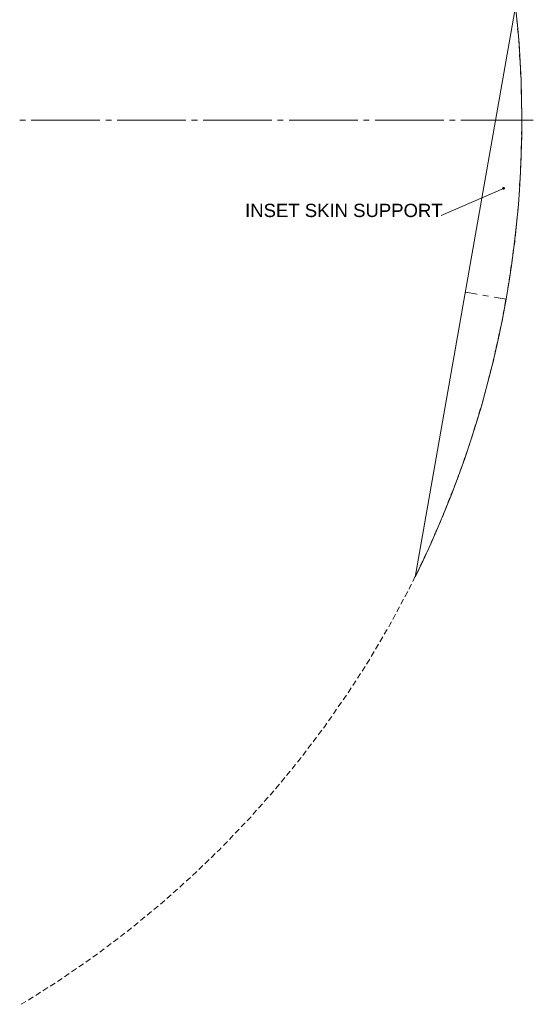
# Model space of a CAD drawing. Header units: millimetres. Extents: x 43 to 573, y 6 to 798.
# Tile 9 of 10: x 403 to 518, y 370 to 589. Entities that reach past the tile are written whole.
import ezdxf

# ---------------------------------------------------------------- set-up
doc = ezdxf.new("R2010")
doc.units = ezdxf.units.MM
doc.header["$MEASUREMENT"] = 0
doc.layers.get('0').update_dxf_attribs({"linetype": 'CONTINUOUS'})
doc.styles.add('Arial0', font='arial.ttf', dxfattribs={"height": 3.96})

msp = doc.modelspace()

# ---------------------------------------------------------------- hatches: boundary and pattern name
at = {"true_color": 0x000007}
h = msp.add_hatch(color=0, dxfattribs=at)
edge = h.paths.add_edge_path()
edge.add_line((510.59, 551.27), (510.54, 551.32))
edge.add_line((510.54, 551.32), (510.49, 551.37))
edge.add_line((510.49, 551.37), (510.31, 551.37))
edge.add_line((510.31, 551.37), (510.24, 551.32))
edge.add_line((510.24, 551.32), (510.21, 551.24))
edge.add_line((510.21, 551.24), (510.19, 551.18))
edge.add_line((510.19, 551.18), (510.21, 551.09))
edge.add_spline(control_points=[(510.21, 551.09), (510.34, 550.86), (510.69, 551.01), (510.59, 551.27)], knot_values=[0, 0, 0, 0, 1, 1, 1, 1], degree=3, periodic=0)
edge.add_line((510.59, 551.27), (510.39, 551.18))
edge.add_line((510.39, 551.18), (510.59, 551.27))

# ---------------------------------------------------------------- linework, layer by layer
at = {"color": 0, "linetype": 'Continuous', "lineweight": 20, "true_color": 0x000007}
for p, q in [((513.08, 591.43), (490.79, 464.94)), ((513.46, 587.28), (513.33, 588.56)), ((513.63, 585.38), (513.51, 586.64)), ((513.76, 584.29), (513.7, 584.75)), ((513.79, 583.49), (513.76, 584.29)), ((513.91, 581.58), (513.84, 582.85)), ((514.01, 579.67), (513.94, 580.95)), ((514.14, 577.77), (514.06, 579.04)), ((514.24, 575.87), (514.16, 577.14)), ((514.31, 573.97), (514.29, 575.22)), ((514.32, 572.05), (514.31, 573.32)), ((514.37, 570.15), (514.36, 571.42)), ((514.42, 568.24), (514.39, 569.52)), ((514.46, 566.34), (514.42, 567.62)), ((510.59, 551.27), (510.39, 551.18)), ((510.59, 551.27), (510.39, 551.18))]:
    msp.add_line(p, q, dxfattribs=at)
at = {"color": 0, "linetype": 'Continuous', "lineweight": 9, "true_color": 0x000007}
for p, q in [((514.42, 565.04), (514.46, 566.33)), ((514.39, 563.15), (514.42, 564.41)), ((514.36, 561.23), (514.39, 562.49)), ((514.32, 559.31), (514.32, 560.6)), ((514.29, 557.43), (514.32, 558.68)), ((514.06, 553.62), (514.16, 554.88)), ((514.16, 555.51), (514.26, 556.8)), ((513.96, 551.7), (514.03, 552.96)), ((513.83, 549.79), (513.93, 551.08)), ((513.7, 547.9), (513.76, 548.36)), ((513.76, 548.36), (513.79, 549.16)), ((513.53, 546.01), (513.63, 547.27)), ((513.33, 544.1), (513.46, 545.39)), ((513.17, 542.21), (513.27, 543.5)), ((512.87, 539.43), (512.9, 539.7)), ((512.97, 540.32), (513.1, 541.58)), ((512.47, 536.55), (512.64, 537.78)), ((512.74, 538.44), (512.87, 539.43)), ((512.21, 534.67), (512.41, 535.93)), ((511.94, 532.78), (512.11, 534.04)), ((511.68, 530.86), (511.88, 532.15)), ((511.35, 529.01), (511.58, 530.27)), ((510.69, 525.27), (510.92, 526.5)), ((511.05, 527.13), (511.25, 528.38)), ((510.35, 523.39), (510.59, 524.61)), ((510.06, 521.67), (510.22, 522.73)), ((509.59, 519.65), (509.86, 520.87)), ((510.02, 521.5), (510.06, 521.67)), ((509.2, 517.8), (509.46, 519.02)), ((508.8, 515.91), (509.06, 517.14)), ((508.14, 512.9), (508.24, 513.43)), ((508.37, 514.06), (508.63, 515.28)), ((507.44, 510.35), (507.77, 511.58)), ((507.94, 512.21), (508.14, 512.9)), ((506.98, 508.5), (507.31, 509.73)), ((506.52, 506.68), (506.82, 507.91)), ((506.02, 504.83), (506.35, 506.05)), ((504.93, 501.16), (505.29, 502.38)), ((505.49, 502.98), (505.86, 504.2)), ((505.86, 504.2), (505.86, 504.23)), ((504.4, 499.34), (504.76, 500.56)), ((503.84, 497.52), (504.2, 498.74)), ((503.28, 495.7), (503.64, 496.92)), ((502.68, 493.91), (503.08, 495.1)), ((501.42, 490.31), (501.82, 491.5)), ((502.05, 492.09), (502.45, 493.29)), ((500.79, 488.52), (501.22, 489.68)), ((500.17, 486.7), (500.3, 487.1)), ((500.3, 487.1), (500.56, 487.89)), ((499.47, 484.92), (499.93, 486.11)), ((498.74, 483.16), (499.24, 484.32)), ((497.35, 479.62), (497.82, 480.81)), ((498.05, 481.41), (498.51, 482.57)), ((496.63, 477.87), (497.06, 478.76)), ((497.06, 478.76), (497.12, 479.03)), ((495.87, 476.12), (496.39, 477.27)), ((495.1, 474.36), (495.63, 475.52)), ((493.58, 470.86), (494.11, 472.05)), ((494.34, 472.61), (494.87, 473.77)), ((492.76, 469.14), (493.32, 470.3)), ((491.93, 467.42), (492.49, 468.57)), ((491.1, 465.7), (491.66, 466.85)), ((489.51, 462.42), (489.98, 463.41)), ((490.28, 463.98), (490.8, 465.13)), ((488.52, 460.6), (489.15, 461.73)), ((489.45, 462.29), (489.51, 462.42)), ((487.63, 458.92), (488.22, 460.04)), ((485.84, 455.57), (486.47, 456.7)), ((486.77, 457.23), (487.33, 458.35)), ((484.95, 453.89), (485.28, 454.52)), ((485.28, 454.52), (485.54, 455.01)), ((483.96, 452.27), (484.62, 453.36)), ((482.04, 448.96), (482.7, 450.05)), ((483, 450.61), (483.63, 451.7)), ((481.08, 447.34), (481.71, 448.43)), ((480.05, 445.68), (480.75, 446.74)), ((480.75, 446.74), (480.75, 446.78)), ((478, 442.51), (478.7, 443.57)), ((479.03, 444.1), (479.72, 445.15)), ((476.98, 440.89), (477.67, 441.98)), ((475.95, 439.3), (476.65, 440.36)), ((473.77, 436.16), (474.5, 437.22)), ((474.86, 437.71), (475.59, 438.77)), ((472.71, 434.6), (473.4, 435.63)), ((470.76, 431.79), (471.22, 432.52)), ((471.59, 433.05), (472.31, 434.07)), ((469.34, 429.97), (470.13, 431)), ((470.49, 431.46), (470.76, 431.79)), ((468.18, 428.45), (468.97, 429.47)), ((465.9, 425.41), (466.66, 426.4)), ((467.05, 426.93), (467.81, 427.95)), ((464.7, 423.92), (465.33, 424.64)), ((465.33, 424.64), (465.53, 424.91)), ((462.29, 420.97), (463.12, 421.93)), ((463.51, 422.43), (464.31, 423.42)), ((461.1, 419.48), (461.89, 420.48)), ((458.65, 416.57), (459.48, 417.53)), ((459.87, 418), (460.7, 418.99)), ((457.36, 415.15), (458.22, 416.11)), ((454.81, 412.31), (455.67, 413.23)), ((456.1, 413.73), (456.93, 414.69)), ((453.59, 410.88), (453.66, 410.95)), ((453.66, 410.95), (454.42, 411.81)), ((450.94, 408.14), (451.8, 409.06)), ((452.23, 409.53), (453.13, 410.42)), ((448.3, 405.39), (449.19, 406.29)), ((449.62, 406.78), (450.48, 407.68)), ((446.94, 404.04), (447.4, 404.47)), ((447.4, 404.47), (447.83, 404.93)), ((444.2, 401.39), (445.12, 402.28)), ((445.58, 402.71), (446.48, 403.61)), ((442.84, 400.07), (443.73, 400.96)), ((440.06, 397.49), (440.95, 398.25)), ((440.95, 398.25), (441.02, 398.31)), ((441.45, 398.74), (442.38, 399.64)), ((437.18, 394.94), (438.14, 395.77)), ((438.64, 396.2), (439.56, 397.06)), ((434.37, 392.43), (435.3, 393.25)), ((435.76, 393.68), (436.72, 394.51)), ((432.88, 391.2), (433.87, 392)), ((429.94, 388.79), (430.9, 389.58)), ((431.43, 389.98), (432.39, 390.8)), ((426.96, 386.37), (427.26, 386.6)), ((427.26, 386.6), (427.95, 387.17)), ((428.45, 387.56), (429.44, 388.36)), ((423.95, 384.06), (424.94, 384.82)), ((425.47, 385.21), (426.46, 386.01)), ((420.91, 381.77), (421.9, 382.53)), ((422.43, 382.93), (423.42, 383.69)), ((417.8, 379.56), (418.82, 380.29)), ((419.35, 380.65), (420.11, 381.18)), ((420.11, 381.18), (420.38, 381.38))]:
    msp.add_line(p, q, dxfattribs=at)
at = {"color": 0, "linetype": 'Continuous', "lineweight": 20, "true_color": 0x000007}
for points in [[(403.14, 566.34), (404.42, 566.34)], [(405.69, 566.34), (420.92, 566.34)], [(422.2, 566.34), (423.47, 566.34)], [(424.74, 566.34), (439.98, 566.34)], [(441.25, 566.34), (442.52, 566.34)], [(443.8, 566.34), (459.03, 566.34)], [(460.3, 566.34), (461.58, 566.34)], [(462.85, 566.34), (478.09, 566.34)], [(479.36, 566.34), (480.63, 566.34)], [(481.91, 566.34), (497.14, 566.34)], [(498.41, 566.34), (499.69, 566.34)], [(500.96, 566.34), (516.19, 566.34)], [(516.19, 566.34), (516.95, 566.34)], [(496.54, 545.2), (510.39, 551.18)], [(510.59, 551.27), (510.54, 551.32), (510.49, 551.37), (510.31, 551.37), (510.24, 551.32), (510.21, 551.24), (510.19, 551.18), (510.21, 551.09)], [(501.95, 528.17), (504.57, 527.72)], [(505.82, 527.49), (507.1, 527.27)], [(508.34, 527.04), (510.98, 526.6)], [(414.65, 377.39), (415.7, 378.13)], [(416.23, 378.48), (417.27, 379.21)], [(411.51, 375.27), (412.57, 375.95)], [(413.1, 376.32), (414.13, 377.03)], [(408.29, 373.19), (409.36, 373.9)], [(409.89, 374.23), (410.98, 374.91)], [(405.18, 371.19), (406.15, 371.85)], [(406.7, 372.18), (407.76, 372.86)], [(403.44, 370.2), (404.53, 370.82)], [(405.09, 371.14), (405.18, 371.19)]]:
    msp.add_lwpolyline(points, dxfattribs=at)
for points in [[(490.79, 464.94), (510.12, 504.1), (517.88, 548.03), (513.08, 591.45)], [(510.21, 551.09), (510.34, 550.86), (510.69, 551.01), (510.59, 551.27)]]:
    msp.add_open_spline(points, degree=3, dxfattribs=at)

# ---------------------------------------------------------------- texts
at = {"color": 0, "true_color": 0x000007, "style": 'Arial0'}
msp.add_text('INSET SKIN SUPPORT', height=2.9383, dxfattribs=at).set_placement((453.11, 544.82))

doc.saveas('drawing.dxf')
